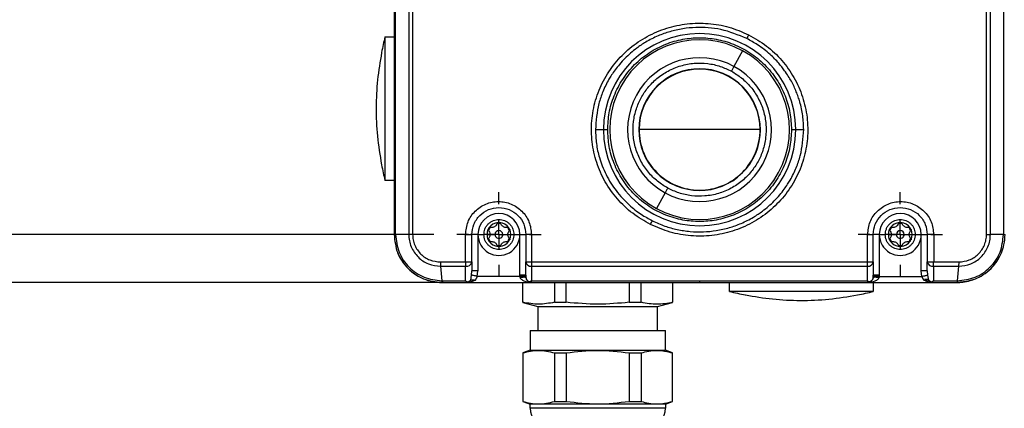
# Model space of a CAD drawing. Header units: millimetres. Extents: x 19 to 819, y 19 to 629.
# Tile 3 of 28: x 173 to 337, y 351 to 415. Entities that reach past the tile are written whole.
import ezdxf

# ---------------------------------------------------------------- set-up
doc = ezdxf.new("R2010")
doc.units = ezdxf.units.MM
doc.header["$LTSCALE"] = 3
doc.linetypes.add('CENTERX2', pattern=[20.32, 12.7, -2.54, 2.54, -2.54])
doc.layers.add('CENTER', color=40, linetype='CENTERX2')
doc.layers.add('DIMENSIONS', color=140, linetype='Continuous', lineweight=25)
doc.styles.add('SLDTEXTSTYLE0', font='TXT', dxfattribs={"width": 0.7})
doc.dimstyles.new('SLDDIMSTYLE1', dxfattribs={"dimtxt": 6.474023, "dimasz": 9.906, "dimexe": 0, "dimexo": 0.0625, "dimgap": 1.618506, "dimtad": 0, "dimtih": 1, "dimtoh": 1, "dimrnd": 1e-09, "dimzin": 4, "dimdsep": 46, "dimtxsty": 'SLDTEXTSTYLE0', "dimsah": 1, "dimcen": 0.09, "dimadec": 0, "dimazin": 1, "dimtfac": 1, "dimtmove": 0, "dimatfit": 0, "dimfxl": 0, "dimfrac": 2, "dimtolj": 1, "dimtzin": 12, "dimarcsym": 0})
doc.dimstyles.new('SLDDIMSTYLE2', dxfattribs={"dimtxt": 6.474023, "dimasz": 9.906, "dimexe": 0, "dimexo": 0.0625, "dimgap": 1.618506, "dimtad": 0, "dimtih": 1, "dimtoh": 1, "dimrnd": 1e-09, "dimzin": 4, "dimdsep": 46, "dimtxsty": 'SLDTEXTSTYLE0', "dimsah": 1, "dimcen": 0.09, "dimadec": 0, "dimazin": 1, "dimtfac": 1, "dimtofl": 0, "dimtmove": 0, "dimatfit": 3, "dimfxl": 0, "dimfrac": 2, "dimtolj": 1, "dimtzin": 12, "dimarcsym": 0})

# ---------------------------------------------------------------- blocks, each defined once
blk = doc.blocks.new('_D_3')
at = {"layer": 'DIMENSIONS'}
for p, q in [((266.13, 310.97), (247.08, 310.97)), ((272.13, 310.97), (302.32, 310.97)), ((308.12, 311.88), (305.94, 311.88)), ((305.94, 311.88), (305.94, 301.59)), ((327.35, 311.88), (329.53, 311.88)), ((329.53, 311.88), (329.53, 301.59)), ((305.94, 301.59), (308.12, 301.59)), ((329.53, 301.59), (327.35, 301.59))]:
    blk.add_line(p, q, dxfattribs=at)
for points in [[(266.13, 310.97), (256.22, 312.5), (256.22, 309.45)], [(272.13, 310.97), (282.03, 309.45), (282.03, 312.5)]]:
    blk.add_solid(points, dxfattribs=at)
at = {"layer": 'DIMENSIONS', "char_height": 6.35, "attachment_point": 1, "style": 'SLDTEXTSTYLE0'}
for s, insert in [('%%c', (305.92, 321.52)), ('6.0', (315.7, 321.52)), ('0.24', (308.12, 309.78))]:
    blk.add_mtext(s, dxfattribs=dict(at, insert=insert))
blk = doc.blocks.new('_D_5')
at = {"layer": 'DIMENSIONS'}
for p, q in [((241.78, 475.6), (81.08, 475.6)), ((90.61, 475.6), (90.61, 432.87)), ((80.99, 421.13), (78.81, 421.13)), ((78.81, 421.13), (78.81, 410.84)), ((100.23, 421.13), (102.4, 421.13)), ((102.4, 421.13), (102.4, 410.84)), ((78.81, 410.84), (80.99, 410.84)), ((90.61, 379.6), (90.61, 409.39)), ((102.4, 410.84), (100.23, 410.84)), ((241.78, 379.6), (81.08, 379.6))]:
    blk.add_line(p, q, dxfattribs=at)
for points in [[(90.61, 475.6), (89.08, 465.7), (92.13, 465.7)], [(90.61, 379.6), (92.13, 389.51), (89.08, 389.51)]]:
    blk.add_solid(points, dxfattribs=at)
at = {"layer": 'DIMENSIONS', "char_height": 6.35, "attachment_point": 1, "style": 'SLDTEXTSTYLE0'}
for s, insert in [('96.0', (80.99, 430.76)), ('3.78', (80.99, 419.03))]:
    blk.add_mtext(s, dxfattribs=dict(at, insert=insert))
blk = doc.blocks.new('_D_6')
at = {"layer": 'DIMENSIONS'}
for p, q in [((243.32, 483.6), (55.95, 483.6)), ((65.48, 483.6), (65.48, 460.09)), ((55.86, 448.36), (53.69, 448.36)), ((53.69, 448.36), (53.69, 438.07)), ((75.1, 448.36), (77.27, 448.36)), ((77.27, 448.36), (77.27, 438.07)), ((53.69, 438.07), (55.86, 438.07)), ((77.27, 438.07), (75.1, 438.07)), ((65.48, 371.6), (65.48, 436.62)), ((243.32, 371.6), (55.95, 371.6))]:
    blk.add_line(p, q, dxfattribs=at)
for points in [[(65.48, 483.6), (63.95, 473.7), (67, 473.7)], [(65.48, 371.6), (67, 381.51), (63.95, 381.51)]]:
    blk.add_solid(points, dxfattribs=at)
at = {"layer": 'DIMENSIONS', "char_height": 6.35, "attachment_point": 1, "style": 'SLDTEXTSTYLE0'}
for s, insert in [('112.0', (53.17, 457.99)), ('4.41', (55.86, 446.25))]:
    blk.add_mtext(s, dxfattribs=dict(at, insert=insert))
blk = doc.blocks.new('_D_7')
at = {"layer": 'DIMENSIONS'}
for p, q in [((282.32, 515.6), (28.01, 515.6)), ((37.54, 515.6), (37.54, 482.01)), ((27.92, 470.27), (25.74, 470.27)), ((25.74, 470.27), (25.74, 459.98)), ((47.16, 470.27), (49.33, 470.27)), ((49.33, 470.27), (49.33, 459.98)), ((25.74, 459.98), (27.92, 459.98)), ((49.33, 459.98), (47.16, 459.98)), ((37.54, 371.6), (37.54, 458.53)), ((243.32, 371.6), (28.01, 371.6))]:
    blk.add_line(p, q, dxfattribs=at)
for points in [[(37.54, 515.6), (36.01, 505.7), (39.06, 505.7)], [(37.54, 371.6), (39.06, 381.51), (36.01, 381.51)]]:
    blk.add_solid(points, dxfattribs=at)
at = {"layer": 'DIMENSIONS', "char_height": 6.35, "attachment_point": 1, "style": 'SLDTEXTSTYLE0'}
for s, insert in [('144.0', (25.22, 479.9)), ('5.67', (27.92, 468.16))]:
    blk.add_mtext(s, dxfattribs=dict(at, insert=insert))
blk = doc.blocks.new('SW_CENTERMARKSYMBOL_2')
at = {"layer": 'CENTER', "color": 0}
for p, q in [((0, 5.08), (0, 7.04)), ((0, 0), (0, 2.54)), ((-5.08, 0), (-7.04, 0)), ((0, 0), (-2.54, 0)), ((0, 0), (0, -2.54)), ((0, 0), (2.54, 0)), ((5.08, 0), (7.04, 0)), ((0, -5.08), (0, -7.04))]:
    blk.add_line(p, q, dxfattribs=at)
blk = doc.blocks.new('SW_CENTERMARKSYMBOL_3')
at = {"layer": 'CENTER', "color": 0}
for p, q in [((0, 5.08), (0, 7.04)), ((0, 0), (0, 2.54)), ((-5.08, 0), (-7.04, 0)), ((0, 0), (-2.54, 0)), ((0, 0), (0, -2.54)), ((0, 0), (2.54, 0)), ((5.08, 0), (7.04, 0)), ((0, -5.08), (0, -7.04))]:
    blk.add_line(p, q, dxfattribs=at)

msp = doc.modelspace()

# ---------------------------------------------------------------- linework, layer by layer
for p, q in [((235.127, 475.605), (235.127, 379.605)), ((235.387, 379.605), (235.387, 475.605)), ((237.579, 475.605), (237.579, 379.605)), ((238.223, 475.607), (238.223, 379.602)), ((334.031, 379.602), (334.031, 475.607)), ((334.676, 379.605), (334.676, 475.605)), ((336.868, 475.605), (336.868, 379.605)), ((233.627, 388.605), (233.627, 412.605)), ((233.627, 412.605), (235.127, 412.605)), ((233.035, 409.968), (233.039, 409.96)), ((293.303, 410.277), (291.871, 407.648)), ((268.744, 397.105), (270.084, 397.105)), ((270.084, 397.105), (270.791, 397.105)), ((286.127, 397.105), (276.027, 397.105)), ((296.227, 397.105), (286.127, 397.105)), ((301.463, 397.105), (302.17, 397.105)), ((302.17, 397.105), (303.51, 397.105)), ((233.039, 391.25), (233.035, 391.241)), ((235.127, 388.605), (233.627, 388.605)), ((280.384, 386.561), (278.952, 383.932)), ((283.711, 387.246), (283.724, 387.295)), ((284.004, 387.179), (284.017, 387.227)), ((285.927, 387.007), (285.927, 386.957)), ((286.327, 386.957), (286.327, 387.007)), ((288.237, 387.227), (288.251, 387.179)), ((288.53, 387.295), (288.543, 387.246)), ((247.974, 379.784), (247.977, 379.605)), ((235.387, 379.605), (235.127, 379.605)), ((237.579, 379.605), (235.387, 379.605)), ((247.049, 375.019), (247.049, 379.605)), ((247.049, 379.605), (248.127, 379.605)), ((248.127, 375.019), (248.127, 379.605)), ((249.127, 379.605), (248.127, 379.605)), ((249.127, 379.605), (249.127, 373.545)), ((249.127, 379.605), (250.127, 379.605)), ((250.627, 379.605), (251.127, 379.605)), ((251.127, 379.605), (251.977, 379.605)), ((253.277, 379.605), (254.127, 379.605)), ((255.127, 379.605), (256.127, 379.605)), ((256.127, 372.806), (256.127, 379.605)), ((256.127, 379.605), (257.127, 379.605)), ((257.127, 379.605), (257.127, 375.019)), ((258.071, 379.605), (257.127, 379.605)), ((258.071, 379.605), (258.071, 375.019)), ((314.183, 375.019), (314.183, 379.605)), ((314.183, 379.605), (315.127, 379.605)), ((315.127, 375.019), (315.127, 379.605)), ((316.127, 379.605), (315.127, 379.605)), ((316.127, 379.605), (316.127, 372.806)), ((316.127, 379.605), (317.127, 379.605)), ((317.627, 379.605), (318.127, 379.605)), ((318.127, 379.605), (318.977, 379.605)), ((320.277, 379.605), (321.127, 379.605)), ((322.127, 379.605), (323.127, 379.605)), ((323.127, 373.545), (323.127, 379.605)), ((323.127, 379.605), (324.127, 379.605)), ((325.205, 379.605), (324.127, 379.605)), ((324.127, 379.605), (324.127, 375.019)), ((325.205, 379.605), (325.205, 375.019)), ((336.868, 379.605), (334.676, 379.605)), ((336.868, 379.605), (337.127, 379.605)), ((242.868, 375.019), (247.049, 375.019)), ((247.049, 375.019), (248.127, 375.019)), ((248.127, 375.019), (248.127, 373.545)), ((257.127, 375.019), (258.071, 375.019)), ((257.127, 372.806), (257.127, 375.019)), ((258.071, 375.019), (314.183, 375.019)), ((314.183, 375.019), (315.127, 375.019)), ((315.127, 375.019), (315.127, 372.806)), ((324.127, 375.019), (325.205, 375.019)), ((324.127, 373.545), (324.127, 375.019)), ((325.205, 375.019), (329.386, 375.019)), ((242.894, 374.312), (247.072, 374.312)), ((242.894, 374.312), (243.102, 371.898)), ((247.072, 371.897), (247.072, 374.312)), ((248.07, 372.84), (248.127, 373.545)), ((249.127, 373.545), (248.127, 373.545)), ((249.013, 372.605), (249.127, 373.545)), ((258.088, 374.312), (258.087, 371.897)), ((258.088, 374.312), (314.167, 374.312)), ((314.167, 371.897), (314.167, 374.312)), ((324.127, 373.545), (323.127, 373.545)), ((323.241, 372.605), (323.127, 373.545)), ((324.127, 373.545), (324.184, 372.84)), ((325.182, 374.312), (329.361, 374.312)), ((325.182, 374.312), (325.183, 371.897)), ((329.361, 374.312), (329.153, 371.898)), ((243.102, 371.898), (247.072, 371.897)), ((243.127, 371.605), (247.127, 371.605)), ((247.072, 371.897), (247.484, 371.67)), ((247.484, 371.67), (247.127, 371.605)), ((247.127, 371.605), (258.127, 371.605)), ((247.807, 371.871), (247.484, 371.67)), ((247.926, 371.965), (248.07, 372.84)), ((256.132, 372.605), (249.013, 372.605)), ((257.127, 372.806), (256.127, 372.806)), ((256.132, 372.605), (256.127, 372.806)), ((256.166, 372.408), (256.132, 372.605)), ((256.627, 368.289), (256.627, 371.605)), ((257.127, 372.806), (257.13, 372.655)), ((257.13, 372.655), (257.144, 372.394)), ((258.087, 371.897), (257.726, 371.689)), ((258.127, 371.605), (257.726, 371.689)), ((258.087, 371.897), (286.127, 371.897)), ((258.127, 371.605), (286.127, 371.605)), ((261.882, 371.605), (261.882, 368.289)), ((263.873, 368.289), (263.873, 371.605)), ((274.382, 371.605), (274.382, 368.289)), ((276.373, 368.289), (276.373, 371.605)), ((281.627, 371.605), (281.627, 368.289)), ((286.127, 371.897), (314.167, 371.897)), ((286.127, 371.897), (286.127, 371.605)), ((286.127, 371.605), (314.127, 371.605)), ((291.127, 370.105), (291.127, 371.605)), ((314.528, 371.689), (314.127, 371.605)), ((314.127, 371.605), (325.127, 371.605)), ((314.167, 371.897), (314.528, 371.689)), ((315.111, 372.394), (315.125, 372.655)), ((315.125, 372.655), (315.127, 372.806)), ((316.127, 372.806), (315.127, 372.806)), ((315.127, 371.605), (315.127, 370.105)), ((316.122, 372.605), (316.088, 372.408)), ((316.127, 372.806), (316.122, 372.605)), ((316.122, 372.605), (323.241, 372.605)), ((324.306, 372.105), (323.655, 372.105)), ((324.184, 372.84), (324.329, 371.965)), ((324.77, 371.67), (324.447, 371.871)), ((325.183, 371.897), (324.77, 371.67)), ((325.127, 371.605), (324.77, 371.67)), ((325.127, 371.605), (329.127, 371.605)), ((325.183, 371.897), (329.153, 371.898)), ((315.127, 370.105), (291.127, 370.105)), ((256.627, 368.274), (259.127, 367.605)), ((261.882, 368.289), (263.873, 368.289)), ((274.382, 368.289), (276.373, 368.289)), ((279.127, 367.605), (281.627, 368.274)), ((293.763, 369.512), (293.772, 369.516)), ((312.482, 369.516), (312.491, 369.512)), ((259.127, 367.605), (279.127, 367.605)), ((259.127, 367.605), (259.127, 363.605)), ((279.127, 363.605), (279.127, 367.605)), ((257.827, 363.605), (257.827, 360.305)), ((257.827, 363.605), (280.427, 363.605)), ((280.427, 360.305), (280.427, 363.605)), ((257.827, 360.305), (256.627, 359.868)), ((257.827, 360.305), (280.427, 360.305)), ((281.627, 359.868), (280.427, 360.305)), ((256.627, 359.849), (256.627, 351.761)), ((261.882, 359.849), (263.873, 359.849)), ((261.882, 359.849), (261.882, 351.761)), ((263.873, 359.849), (263.873, 351.761)), ((274.382, 359.849), (276.373, 359.849)), ((274.382, 359.849), (274.382, 351.761)), ((276.373, 359.849), (276.373, 351.761)), ((281.627, 351.761), (281.627, 359.849)), ((261.882, 351.761), (263.873, 351.761)), ((274.382, 351.761), (276.373, 351.761)), ((256.627, 351.741), (257.827, 351.305)), ((280.427, 351.305), (257.827, 351.305)), ((257.827, 350.605), (257.827, 351.305)), ((280.427, 350.605), (257.827, 350.605)), ((280.427, 351.305), (281.627, 351.741)), ((280.427, 351.305), (280.427, 350.605))]:
    msp.add_line(p, q)
at = {"flags": 128}
for points in [[(291.871, 407.648), (291.837, 407.587), (291.796, 407.511), (291.748, 407.423), (291.694, 407.324), (291.635, 407.216), (291.573, 407.101), (291.507, 406.981), (291.441, 406.859)], [(280.814, 387.351), (280.747, 387.228), (280.682, 387.108), (280.619, 386.993), (280.56, 386.885), (280.506, 386.786), (280.458, 386.698), (280.417, 386.623), (280.384, 386.561)], [(249.013, 372.605), (248.852, 372.645), (248.696, 372.684), (248.548, 372.721), (248.413, 372.755), (248.295, 372.784), (248.197, 372.809), (248.121, 372.828), (248.07, 372.84)], [(257.13, 372.655), (257.102, 372.654), (257.04, 372.65), (256.945, 372.646), (256.821, 372.639), (256.671, 372.632), (256.503, 372.623), (256.321, 372.614), (256.132, 372.605)], [(316.122, 372.605), (315.933, 372.614), (315.752, 372.623), (315.583, 372.632), (315.434, 372.639), (315.31, 372.646), (315.215, 372.65), (315.152, 372.654), (315.125, 372.655)], [(323.241, 372.605), (323.402, 372.645), (323.559, 372.684), (323.707, 372.721), (323.841, 372.755), (323.96, 372.784), (324.058, 372.809), (324.133, 372.828), (324.184, 372.84)], [(331.955, 372.121), (330.688, 371.758), (329.127, 371.605)]]:
    msp.add_lwpolyline(points, dxfattribs=at)
for centre, radius, start, end in [((280.88, 400.604), 48.753, 165.75002, 168.92575), ((286.127, 397.105), 16.043, 360, 180), ((340.028, 390.062), 51.122, 153.41775, 154.20201), ((286.127, 397.105), 15, 61.42104, 241.42104), ((286.127, 397.105), 15, 241.42104, 61.42104), ((286.127, 397.105), 12.006, 61.42104, 241.42104), ((286.127, 397.105), 12.006, 241.42104, 61.42104), ((286.127, 397.105), 10.15, 61.42105, 241.42103), ((286.127, 397.105), 10.1, 90.00001, 179.99999), ((286.127, 397.105), 10.15, 241.42105, 61.42103), ((286.127, 397.105), 10.1, 0.00001, 89.99999), ((286.127, 397.105), 16.043, 180, 0), ((286.127, 397.105), 10.1, 179.99994, 270.00006), ((286.127, 397.105), 10.1, 269.99994, 0.00006), ((280.882, 400.606), 48.755, 191.07435, 194.24995), ((252.627, 379.605), 3.5, 0.00005, 179.99995), ((319.627, 379.605), 3.5, 0.00005, 179.99995), ((252.627, 379.605), 2, 93.43746, 146.56257), ((252.627, 379.604), 1.85, 80.35376, 99.64624), ((252.627, 379.605), 1.999, 86.56195, 93.43805), ((252.627, 379.605), 2, 33.43721, 86.56264), ((232.185, 404.185), 51.17, 333.39951, 334.18302), ((319.627, 379.605), 2, 93.43736, 146.56279), ((319.627, 379.604), 1.85, 80.35376, 99.64624), ((319.627, 379.605), 1.999, 86.56195, 93.43805), ((319.627, 379.605), 2, 33.43743, 86.56254), ((252.627, 379.605), 2, 153.43748, 179.9994), ((252.627, 379.605), 2, 146.56238, 153.43805), ((252.627, 379.605), 1.85, 140.35301, 159.64724), ((252.627, 379.605), 0.65, 0.00033, 179.99967), ((252.627, 379.604), 1.85, 20.35394, 39.64581), ((252.628, 379.605), 2, 26.56195, 33.43762), ((252.627, 379.605), 2, 333.43698, 26.56302), ((319.627, 379.605), 2, 153.43658, 180.00029), ((319.627, 379.605), 2, 146.56238, 153.43805), ((319.627, 379.604), 1.85, 140.35419, 159.64606), ((319.627, 379.605), 0.65, 0.00033, 179.99967), ((319.627, 379.605), 1.85, 20.35276, 39.64699), ((319.628, 379.605), 2, 26.56195, 33.43762), ((319.627, 379.605), 2, 333.43698, 26.56302), ((252.627, 379.605), 3.5, 179.99992, 0.00008), ((252.627, 379.605), 2, 180.00039, 206.56252), ((252.627, 379.604), 2, 206.56195, 213.43762), ((252.627, 379.605), 1.85, 200.35276, 219.64699), ((252.627, 379.605), 2, 213.43743, 266.56254), ((252.627, 379.605), 0.65, 179.99967, 0.00033), ((252.627, 379.605), 2, 273.43736, 326.56279), ((252.627, 379.605), 1.85, 320.35419, 339.64606), ((252.628, 379.604), 2, 326.56238, 333.43805), ((319.627, 379.605), 3.5, 179.99993, 0.00007), ((319.627, 379.605), 2, 179.9995, 206.56342), ((319.627, 379.604), 2, 206.56195, 213.43762), ((319.627, 379.605), 1.85, 200.35394, 219.64581), ((319.627, 379.605), 2, 213.43721, 266.56264), ((319.627, 379.605), 0.65, 179.99967, 0.00033), ((319.627, 379.605), 2, 273.43746, 326.56257), ((319.627, 379.605), 1.85, 320.35301, 339.64724), ((319.628, 379.604), 2, 326.56238, 333.43805), ((243.127, 379.604), 8, 201.82841, 240.04212), ((252.627, 379.605), 1.85, 260.35376, 279.64624), ((252.627, 379.604), 1.999, 266.56195, 273.43805), ((319.627, 379.605), 1.85, 260.35376, 279.64624), ((319.627, 379.604), 1.999, 266.56195, 273.43805), ((329.127, 379.605), 8, 314.39301, 336.73415), ((256.682, 374.976), 9.632, 179.7442, 183.95341), ((247.236, 375.208), 0.911, 259.63434, 348.02433), ((257.991, 375.186), 0.879, 190.94702, 276.32914), ((271.48, 374.976), 13.408, 179.81608, 182.83884), ((300.775, 374.976), 13.408, 357.16116, 0.18392), ((314.264, 375.186), 0.879, 263.67086, 349.05298), ((325.018, 375.208), 0.911, 191.97567, 280.36566), ((315.569, 374.976), 9.636, 356.04769, 0.2553), ((243.127, 379.604), 8, 247.2495, 270.00035), ((303.126, 417.349), 48.744, 255.74986, 258.92616), ((303.129, 417.349), 48.744, 281.07386, 284.25014), ((260.827, 350.605), 3, 180.00001, 269.99995), ((277.427, 350.605), 3, 270.00002, 0.00002)]:
    msp.add_arc(centre, radius, start, end)
for points, knots in [([(277.939, 381.273), (276.92, 381.857), (274.878, 383.027), (272.326, 385.487), (270.275, 388.362), (268.842, 391.589), (268.077, 395.038), (268.016, 398.57), (268.663, 402.044), (269.988, 405.32), (271.934, 408.267), (274.421, 410.777), (277.346, 412.755), (280.597, 414.133), (284.054, 414.867), (287.577, 414.917), (291.074, 414.337), (293.229, 413.406), (294.31, 412.939)], [0, 0, 0, 0, 0.0625184, 0.1252844, 0.1875461, 0.250185, 0.3124841, 0.375056, 0.437589, 0.4999479, 0.5625976, 0.6249149, 0.6875069, 0.7499946, 0.8123929, 0.8750163, 0.9372857, 1, 1, 1, 1]), ([(294.001, 412.311), (292.587, 412.893), (290.503, 413.752), (287.582, 414.141), (285.45, 414.192), (283.3, 413.98), (281.537, 413.583), (280.165, 413.138), (279.166, 412.746), (278.144, 412.27), (276.941, 411.61), (275.389, 410.577), (273.934, 409.315), (272.777, 408.052), (272.043, 407.121), (271.465, 406.282), (270.74, 405.095), (269.974, 403.519), (269.009, 400.74), (268.851, 398.572), (268.744, 397.105)], [0, 0, 0, 0, 0.1297055, 0.1910693, 0.250069, 0.3113759, 0.3748216, 0.4038058, 0.4343083, 0.466336, 0.4998965, 0.5512375, 0.625101, 0.6635092, 0.6971988, 0.7261498, 0.7503454, 0.8157618, 0.8752863, 1, 1, 1, 1]), ([(294.31, 412.939), (295.333, 412.353), (297.374, 411.184), (299.931, 408.719), (301.98, 405.846), (303.414, 402.615), (304.179, 399.165), (304.238, 395.633), (303.589, 392.157), (302.263, 388.884), (300.314, 385.935), (297.826, 383.426), (294.899, 381.449), (291.645, 380.072), (288.191, 379.342), (284.663, 379.294), (281.17, 379.875), (279.015, 380.807), (277.939, 381.273)], [0, 0, 0, 0, 0.0627246, 0.1252061, 0.1878212, 0.2502169, 0.3126675, 0.3752764, 0.43758, 0.5002265, 0.5626207, 0.6251208, 0.6877176, 0.7500285, 0.8126846, 0.8749851, 0.9375744, 1, 1, 1, 1]), ([(270.791, 397.105), (270.841, 398.04), (270.944, 399.967), (271.797, 402.825), (273.212, 405.573), (275.206, 408.026), (277.658, 410.018), (280.407, 411.442), (283.265, 412.264), (286.127, 412.526), (288.989, 412.264), (291.848, 411.442), (294.596, 410.018), (297.048, 408.026), (299.043, 405.573), (300.458, 402.825), (301.311, 399.967), (301.413, 398.04), (301.463, 397.105)], [0, 0, 0, 0, 0.0582581, 0.1200057, 0.1843203, 0.25, 0.3156796, 0.3799943, 0.441742, 0.5, 0.558258, 0.6200057, 0.6843204, 0.75, 0.8156797, 0.8799943, 0.9417419, 1, 1, 1, 1]), ([(303.51, 397.105), (303.479, 397.88), (303.416, 399.45), (303.01, 401.275), (302.592, 402.597), (302.273, 403.446), (301.893, 404.309), (301.447, 405.183), (300.927, 406.071), (300.241, 407.089), (299.262, 408.326), (297.792, 409.817), (296.003, 411.224), (294.616, 411.977), (294.001, 412.311)], [0, 0, 0, 0, 0.1230861, 0.2494457, 0.2954447, 0.3434311, 0.3933977, 0.4453354, 0.499236, 0.5567931, 0.6402777, 0.7495385, 0.8889643, 1, 1, 1, 1]), ([(233.039, 409.96), (232.786, 408.447), (232.276, 405.41), (232.068, 400.738), (232.251, 395.99), (232.775, 392.835), (233.039, 391.25)], [0, 0, 0, 0, 0.2441966, 0.4905985, 0.7440648, 1, 1, 1, 1]), ([(280.814, 387.351), (280.236, 387.706), (279.046, 388.439), (277.524, 389.972), (276.266, 391.824), (275.397, 393.943), (274.98, 396.192), (275.026, 398.434), (275.494, 400.536), (276.319, 402.448), (277.477, 404.177), (278.99, 405.71), (280.848, 406.965), (282.965, 407.834), (285.216, 408.253), (287.454, 408.201), (289.568, 407.753), (290.828, 407.151), (291.441, 406.859)], [0, 0, 0, 0, 0.0582581, 0.1200056, 0.1843204, 0.25, 0.3156796, 0.3799944, 0.4417419, 0.5, 0.558258, 0.6200056, 0.6843204, 0.75, 0.8156796, 0.8799943, 0.941742, 1, 1, 1, 1]), ([(291.441, 406.859), (292.018, 406.503), (293.208, 405.77), (294.731, 404.237), (295.988, 402.385), (296.857, 400.267), (297.275, 398.017), (297.228, 395.775), (296.76, 393.673), (295.936, 391.761), (294.777, 390.032), (293.264, 388.499), (291.406, 387.244), (289.29, 386.375), (287.039, 385.956), (284.8, 386.008), (282.687, 386.456), (281.426, 387.058), (280.814, 387.351)], [0, 0, 0, 0, 0.058258, 0.1200057, 0.1843205, 0.2500001, 0.3156796, 0.3799943, 0.441742, 0.5, 0.5582581, 0.6200057, 0.6843204, 0.75, 0.8156796, 0.8799944, 0.941742, 1, 1, 1, 1]), ([(268.744, 397.105), (268.776, 396.323), (268.84, 394.749), (269.291, 392.727), (269.866, 391.015), (270.503, 389.572), (271.278, 388.191), (272.195, 386.866), (273.206, 385.657), (274.583, 384.3), (276.238, 382.995), (277.618, 382.244), (278.248, 381.901)], [0, 0, 0, 0, 0.1241145, 0.250142, 0.3275663, 0.4110121, 0.5004395, 0.5790152, 0.6668672, 0.7505302, 0.8860998, 1, 1, 1, 1]), ([(301.463, 397.105), (301.413, 396.169), (301.311, 394.242), (300.458, 391.384), (299.043, 388.636), (297.048, 386.183), (294.596, 384.191), (291.848, 382.767), (288.989, 381.945), (286.127, 381.683), (283.265, 381.945), (280.407, 382.767), (277.658, 384.191), (275.206, 386.183), (273.212, 388.636), (271.797, 391.384), (270.944, 394.242), (270.841, 396.169), (270.791, 397.105)], [0, 0, 0, 0, 0.058258, 0.1200057, 0.1843204, 0.25, 0.3156796, 0.3799943, 0.441742, 0.5, 0.558258, 0.6200057, 0.6843204, 0.75, 0.8156796, 0.8799943, 0.941742, 1, 1, 1, 1]), ([(278.248, 381.901), (278.937, 381.588), (280.272, 380.983), (282.402, 380.402), (284.556, 380.07), (286.752, 380.014), (288.946, 380.227), (290.715, 380.625), (292.088, 381.071), (293.088, 381.463), (294.107, 381.937), (295.308, 382.596), (296.857, 383.626), (298.321, 384.894), (299.487, 386.168), (300.228, 387.111), (300.797, 387.94), (301.513, 389.113), (302.276, 390.68), (303.245, 393.464), (303.403, 395.636), (303.51, 397.105)], [0, 0, 0, 0, 0.0644402, 0.1247888, 0.1875127, 0.2499022, 0.3115619, 0.3749956, 0.4040645, 0.434563, 0.4664981, 0.4998765, 0.5512649, 0.6247743, 0.6643059, 0.6983699, 0.7269432, 0.7500068, 0.8154654, 0.8752224, 1, 1, 1, 1]), ([(247.049, 379.605), (247.133, 380.326), (247.299, 381.768), (248.576, 383.598), (250.395, 384.818), (252.556, 385.247), (254.718, 384.821), (256.541, 383.602), (257.821, 381.771), (257.988, 380.327), (258.071, 379.605)], [0, 0, 0, 0, 0.1251767, 0.2501518, 0.3749632, 0.4997196, 0.6245535, 0.7495727, 0.8747146, 1, 1, 1, 1]), ([(314.183, 379.605), (314.266, 380.326), (314.433, 381.769), (315.711, 383.599), (317.531, 384.819), (319.692, 385.247), (321.854, 384.82), (323.676, 383.601), (324.955, 381.77), (325.122, 380.327), (325.205, 379.605)], [0, 0, 0, 0, 0.1251855, 0.2502061, 0.3750848, 0.4998762, 0.6246808, 0.7496318, 0.8747252, 1, 1, 1, 1]), ([(248.127, 379.605), (248.188, 380.172), (248.28, 381.041), (248.842, 382.09), (249.595, 383.025), (250.861, 383.87), (252.622, 384.221), (254.39, 383.873), (255.886, 382.87), (256.927, 381.367), (257.061, 380.187), (257.127, 379.605)], [0, 0, 0, 0, 0.1202266, 0.1842636, 0.250736, 0.3754197, 0.5000185, 0.6247518, 0.7496349, 0.8764312, 1, 1, 1, 1]), ([(315.127, 379.605), (315.193, 380.187), (315.327, 381.366), (316.367, 382.868), (317.86, 383.871), (319.627, 384.221), (321.389, 383.872), (322.657, 383.027), (323.412, 382.092), (323.974, 381.042), (324.067, 380.172), (324.127, 379.605)], [0, 0, 0, 0, 0.1234618, 0.2501446, 0.3749279, 0.4995771, 0.6242241, 0.7490478, 0.8155831, 0.8796778, 1, 1, 1, 1]), ([(250.127, 379.605), (250.161, 379.919), (250.213, 380.404), (250.524, 380.987), (250.847, 381.384), (251.245, 381.709), (251.827, 382.011), (252.627, 382.165), (253.427, 382.011), (254.01, 381.71), (254.407, 381.384), (254.73, 380.987), (255.042, 380.404), (255.094, 379.919), (255.127, 379.605)], [0, 0, 0, 0, 0.1197215, 0.1848262, 0.2499996, 0.3151046, 0.3802785, 0.5, 0.6197214, 0.684827, 0.7500005, 0.8151056, 0.8802785, 1, 1, 1, 1]), ([(252.329, 381.463), (252.288, 381.366), (252.209, 381.182), (251.998, 380.969), (251.758, 380.831), (251.492, 380.765), (251.295, 380.767), (251.187, 380.788), (251.167, 380.792)], [0, 0, 0, 0, 0.2143385, 0.4050395, 0.6011217, 0.774748, 0.9593374, 1, 1, 1, 1]), ([(252.329, 381.463), (252.338, 381.484), (252.357, 381.527), (252.411, 381.574), (252.464, 381.596), (252.497, 381.6), (252.507, 381.601)], [0, 0, 0, 0, 0.2877443, 0.586879, 0.8713604, 1, 1, 1, 1]), ([(252.747, 381.601), (252.768, 381.598), (252.809, 381.592), (252.863, 381.559), (252.904, 381.515), (252.919, 381.479), (252.926, 381.463)], [0, 0, 0, 0, 0.2618898, 0.5187599, 0.7767842, 1, 1, 1, 1]), ([(254.087, 380.792), (253.982, 380.779), (253.784, 380.755), (253.495, 380.832), (253.255, 380.971), (253.065, 381.167), (252.968, 381.34), (252.932, 381.444), (252.926, 381.463)], [0, 0, 0, 0, 0.2143379, 0.4050384, 0.6011208, 0.7747444, 0.9593366, 1, 1, 1, 1]), ([(317.127, 379.605), (317.161, 379.919), (317.213, 380.404), (317.524, 380.987), (317.847, 381.384), (318.245, 381.709), (318.827, 382.011), (319.627, 382.165), (320.427, 382.011), (321.01, 381.71), (321.407, 381.384), (321.73, 380.987), (322.042, 380.404), (322.094, 379.919), (322.127, 379.605)], [0, 0, 0, 0, 0.1197215, 0.1848264, 0.2499995, 0.3151049, 0.3802787, 0.5000002, 0.6197217, 0.6848269, 0.7500004, 0.8151057, 0.8802785, 1, 1, 1, 1]), ([(319.329, 381.463), (319.288, 381.366), (319.209, 381.182), (318.998, 380.969), (318.758, 380.831), (318.492, 380.765), (318.295, 380.767), (318.187, 380.788), (318.167, 380.792)], [0, 0, 0, 0, 0.2143372, 0.4050398, 0.6011219, 0.7747456, 0.9593374, 1, 1, 1, 1]), ([(319.329, 381.463), (319.338, 381.484), (319.357, 381.527), (319.411, 381.574), (319.464, 381.596), (319.497, 381.6), (319.507, 381.601)], [0, 0, 0, 0, 0.2877536, 0.5868905, 0.8713595, 1, 1, 1, 1]), ([(319.747, 381.601), (319.768, 381.598), (319.809, 381.592), (319.863, 381.559), (319.904, 381.515), (319.919, 381.479), (319.926, 381.463)], [0, 0, 0, 0, 0.2619036, 0.5187589, 0.7767921, 1, 1, 1, 1]), ([(321.087, 380.792), (320.982, 380.779), (320.784, 380.755), (320.495, 380.832), (320.255, 380.971), (320.065, 381.167), (319.968, 381.34), (319.932, 381.444), (319.926, 381.463)], [0, 0, 0, 0, 0.2143355, 0.4050386, 0.6011211, 0.7747431, 0.9593366, 1, 1, 1, 1]), ([(250.817, 380.409), (250.819, 380.43), (250.821, 380.461), (250.834, 380.49), (250.838, 380.499)], [0, 0, 0, 0, 0.6691782, 1, 1, 1, 1]), ([(250.869, 380.275), (250.855, 380.294), (250.825, 380.334), (250.82, 380.383), (250.817, 380.409)], [0, 0, 0, 0, 0.4697513, 1, 1, 1, 1]), ([(250.869, 380.275), (250.932, 380.191), (251.052, 380.031), (251.119, 379.79), (251.125, 379.651), (251.127, 379.605)], [0, 0, 0, 0, 0.4286531, 0.8100383, 1, 1, 1, 1]), ([(250.958, 380.707), (250.971, 380.723), (250.997, 380.756), (251.053, 380.786), (251.111, 380.799), (251.149, 380.794), (251.167, 380.792)], [0, 0, 0, 0, 0.2618958, 0.5187603, 0.7767738, 1, 1, 1, 1]), ([(254.087, 380.792), (254.11, 380.794), (254.157, 380.8), (254.225, 380.776), (254.271, 380.741), (254.29, 380.715), (254.296, 380.707)], [0, 0, 0, 0, 0.2877569, 0.5868716, 0.8713508, 1, 1, 1, 1]), ([(254.127, 379.605), (254.135, 379.697), (254.15, 379.878), (254.25, 380.107), (254.346, 380.226), (254.386, 380.275)], [0, 0, 0, 0, 0.3779582, 0.7402158, 1, 1, 1, 1]), ([(254.416, 380.499), (254.424, 380.479), (254.439, 380.44), (254.438, 380.377), (254.42, 380.32), (254.397, 380.289), (254.386, 380.275)], [0, 0, 0, 0, 0.2619059, 0.5187456, 0.776779, 1, 1, 1, 1]), ([(317.817, 380.409), (317.819, 380.43), (317.821, 380.461), (317.834, 380.49), (317.838, 380.499)], [0, 0, 0, 0, 0.6691659, 1, 1, 1, 1]), ([(317.869, 380.275), (317.855, 380.294), (317.825, 380.334), (317.82, 380.383), (317.817, 380.409)], [0, 0, 0, 0, 0.4697609, 1, 1, 1, 1]), ([(317.869, 380.275), (317.932, 380.191), (318.052, 380.031), (318.119, 379.79), (318.125, 379.651), (318.127, 379.605)], [0, 0, 0, 0, 0.4286531, 0.8100383, 1, 1, 1, 1]), ([(317.958, 380.707), (317.971, 380.723), (317.997, 380.756), (318.053, 380.786), (318.111, 380.799), (318.149, 380.794), (318.167, 380.792)], [0, 0, 0, 0, 0.2618999, 0.5187684, 0.7767859, 1, 1, 1, 1]), ([(321.087, 380.792), (321.11, 380.794), (321.157, 380.8), (321.225, 380.776), (321.271, 380.741), (321.29, 380.715), (321.296, 380.707)], [0, 0, 0, 0, 0.2877534, 0.5868794, 0.8713428, 1, 1, 1, 1]), ([(321.127, 379.605), (321.135, 379.697), (321.15, 379.878), (321.25, 380.107), (321.346, 380.226), (321.386, 380.275)], [0, 0, 0, 0, 0.3779566, 0.7402134, 1, 1, 1, 1]), ([(321.416, 380.499), (321.424, 380.479), (321.439, 380.44), (321.438, 380.377), (321.42, 380.32), (321.397, 380.289), (321.386, 380.275)], [0, 0, 0, 0, 0.2619071, 0.5187481, 0.7767779, 1, 1, 1, 1]), ([(235.127, 379.605), (235.248, 378.556), (235.488, 376.461), (237.336, 373.818), (239.978, 371.967), (242.077, 371.725), (243.127, 371.605)], [0, 0, 0, 0, 0.250091, 0.4995999, 0.7494535, 1, 1, 1, 1]), ([(235.387, 379.605), (235.503, 378.594), (235.734, 376.575), (237.516, 374.03), (240.064, 372.245), (242.088, 372.014), (243.102, 371.898)], [0, 0, 0, 0, 0.2499822, 0.4993921, 0.7491935, 1, 1, 1, 1]), ([(237.579, 379.605), (237.599, 379.256), (237.639, 378.561), (238.064, 377.232), (239.039, 375.77), (240.811, 374.555), (242.198, 374.393), (242.894, 374.312)], [0, 0, 0, 0, 0.12584645, 0.25129538, 0.5005611, 0.74948948, 1, 1, 1, 1]), ([(238.223, 379.602), (238.163, 379.602), (238.046, 379.603), (237.876, 379.603), (237.721, 379.604), (237.624, 379.604), (237.579, 379.605)], [0, 0, 0, 0, 0.28065976, 0.54676731, 0.78929337, 1, 1, 1, 1]), ([(238.223, 379.602), (238.241, 379.3), (238.276, 378.694), (238.651, 377.537), (239.507, 376.265), (241.057, 375.218), (242.264, 375.085), (242.868, 375.019)], [0, 0, 0, 0, 0.1255086, 0.2513653, 0.5010359, 0.7501744, 1, 1, 1, 1]), ([(255.127, 379.605), (255.094, 379.29), (255.042, 378.805), (254.731, 378.222), (254.408, 377.825), (254.01, 377.5), (253.427, 377.198), (252.627, 377.044), (251.828, 377.198), (251.245, 377.5), (250.847, 377.825), (250.524, 378.222), (250.213, 378.805), (250.161, 379.29), (250.127, 379.605)], [0, 0, 0, 0, 0.11972222, 0.18482698, 0.24999997, 0.31510523, 0.38027897, 0.50000021, 0.61972145, 0.68482653, 0.7499999, 0.81510515, 0.88027783, 1, 1, 1, 1]), ([(250.817, 378.8), (250.819, 378.822), (250.824, 378.866), (250.848, 378.91), (250.866, 378.93), (250.869, 378.934)], [0, 0, 0, 0, 0.4558397, 0.8954974, 1, 1, 1, 1]), ([(250.838, 378.71), (250.83, 378.73), (250.819, 378.759), (250.818, 378.79), (250.817, 378.8)], [0, 0, 0, 0, 0.6735305, 1, 1, 1, 1]), ([(251.127, 379.605), (251.12, 379.512), (251.105, 379.331), (251.004, 379.102), (250.909, 378.983), (250.869, 378.934)], [0, 0, 0, 0, 0.3779628, 0.740216, 1, 1, 1, 1]), ([(251.167, 378.417), (251.144, 378.415), (251.097, 378.409), (251.03, 378.433), (250.984, 378.468), (250.964, 378.494), (250.958, 378.503)], [0, 0, 0, 0, 0.2877534, 0.5868794, 0.8713428, 1, 1, 1, 1]), ([(251.167, 378.417), (251.272, 378.43), (251.47, 378.454), (251.76, 378.377), (251.999, 378.238), (252.19, 378.042), (252.287, 377.869), (252.323, 377.765), (252.329, 377.746)], [0, 0, 0, 0, 0.2143355, 0.4050386, 0.6011211, 0.7747431, 0.9593366, 1, 1, 1, 1]), ([(252.926, 377.746), (252.967, 377.844), (253.045, 378.027), (253.256, 378.24), (253.497, 378.378), (253.762, 378.444), (253.96, 378.442), (254.068, 378.421), (254.087, 378.417)], [0, 0, 0, 0, 0.2143372, 0.4050398, 0.6011219, 0.7747456, 0.9593374, 1, 1, 1, 1]), ([(254.296, 378.503), (254.283, 378.486), (254.257, 378.454), (254.202, 378.423), (254.143, 378.41), (254.105, 378.415), (254.087, 378.417)], [0, 0, 0, 0, 0.2618999, 0.51876836, 0.77678587, 1, 1, 1, 1]), ([(254.386, 378.934), (254.322, 379.018), (254.203, 379.178), (254.135, 379.419), (254.129, 379.558), (254.127, 379.605)], [0, 0, 0, 0, 0.4286488, 0.8100301, 1, 1, 1, 1]), ([(254.386, 378.934), (254.399, 378.915), (254.427, 378.877), (254.441, 378.807), (254.434, 378.75), (254.42, 378.72), (254.416, 378.71)], [0, 0, 0, 0, 0.2877619, 0.5868965, 0.8713469, 1, 1, 1, 1]), ([(322.127, 379.605), (322.094, 379.29), (322.042, 378.805), (321.731, 378.222), (321.408, 377.825), (321.01, 377.5), (320.427, 377.198), (319.627, 377.044), (318.828, 377.198), (318.245, 377.5), (317.847, 377.825), (317.524, 378.222), (317.213, 378.805), (317.161, 379.29), (317.127, 379.605)], [0, 0, 0, 0, 0.1197222, 0.1848268, 0.2500001, 0.315105, 0.3802787, 0.5, 0.6197212, 0.6848267, 0.7500001, 0.815105, 0.8802778, 1, 1, 1, 1]), ([(317.817, 378.8), (317.819, 378.822), (317.824, 378.866), (317.848, 378.91), (317.866, 378.93), (317.869, 378.934)], [0, 0, 0, 0, 0.4558299, 0.8954823, 1, 1, 1, 1]), ([(317.838, 378.71), (317.83, 378.73), (317.819, 378.759), (317.818, 378.79), (317.817, 378.8)], [0, 0, 0, 0, 0.6735305, 1, 1, 1, 1]), ([(318.127, 379.605), (318.12, 379.512), (318.105, 379.331), (318.004, 379.102), (317.909, 378.983), (317.869, 378.934)], [0, 0, 0, 0, 0.3779644, 0.7402184, 1, 1, 1, 1]), ([(318.167, 378.417), (318.144, 378.415), (318.097, 378.409), (318.03, 378.433), (317.984, 378.468), (317.964, 378.494), (317.958, 378.503)], [0, 0, 0, 0, 0.2877569, 0.5868716, 0.8713508, 1, 1, 1, 1]), ([(318.167, 378.417), (318.272, 378.43), (318.47, 378.454), (318.76, 378.377), (318.999, 378.238), (319.19, 378.042), (319.287, 377.869), (319.323, 377.765), (319.329, 377.746)], [0, 0, 0, 0, 0.2143379, 0.4050384, 0.6011208, 0.7747444, 0.9593366, 1, 1, 1, 1]), ([(319.926, 377.746), (319.967, 377.844), (320.045, 378.027), (320.256, 378.24), (320.497, 378.378), (320.762, 378.444), (320.96, 378.442), (321.068, 378.421), (321.087, 378.417)], [0, 0, 0, 0, 0.2143385, 0.4050395, 0.6011217, 0.774748, 0.9593374, 1, 1, 1, 1]), ([(321.296, 378.503), (321.283, 378.486), (321.257, 378.454), (321.202, 378.423), (321.143, 378.41), (321.105, 378.415), (321.087, 378.417)], [0, 0, 0, 0, 0.2618958, 0.5187603, 0.7767738, 1, 1, 1, 1]), ([(321.386, 378.934), (321.322, 379.018), (321.203, 379.178), (321.135, 379.419), (321.129, 379.558), (321.127, 379.605)], [0, 0, 0, 0, 0.4286488, 0.8100301, 1, 1, 1, 1]), ([(321.386, 378.934), (321.399, 378.915), (321.427, 378.877), (321.441, 378.807), (321.434, 378.75), (321.42, 378.72), (321.416, 378.71)], [0, 0, 0, 0, 0.2877551, 0.5868944, 0.8713463, 1, 1, 1, 1]), ([(329.127, 371.605), (329.437, 371.615), (330.171, 371.64), (331.202, 371.853), (332.341, 372.247), (333.551, 372.877), (334.823, 373.898), (335.85, 375.172), (336.55, 376.52), (337.026, 377.975), (337.091, 379.024), (337.127, 379.605)], [0, 0, 0, 0, 0.0741074, 0.1753829, 0.2501323, 0.3618136, 0.4996863, 0.637135, 0.7497871, 0.8614069, 1, 1, 1, 1]), ([(329.153, 371.898), (330.164, 372.013), (332.184, 372.243), (334.733, 374.024), (336.519, 376.571), (336.751, 378.593), (336.868, 379.605)], [0, 0, 0, 0, 0.2501493, 0.4997291, 0.7497406, 1, 1, 1, 1]), ([(329.361, 374.312), (330.055, 374.393), (331.441, 374.555), (333.212, 375.767), (334.19, 377.228), (334.615, 378.558), (334.656, 379.254), (334.676, 379.605)], [0, 0, 0, 0, 0.24994906, 0.49914966, 0.74814301, 0.87344819, 1, 1, 1, 1]), ([(329.386, 375.019), (329.989, 375.086), (331.195, 375.219), (332.746, 376.263), (333.603, 377.533), (333.978, 378.691), (334.013, 379.298), (334.031, 379.602)], [0, 0, 0, 0, 0.24931161, 0.49865891, 0.74809813, 0.87375757, 1, 1, 1, 1]), ([(334.031, 379.602), (334.091, 379.602), (334.209, 379.603), (334.379, 379.603), (334.533, 379.604), (334.631, 379.604), (334.676, 379.605)], [0, 0, 0, 0, 0.2806597, 0.5467673, 0.7892933, 1, 1, 1, 1]), ([(252.507, 377.608), (252.487, 377.611), (252.445, 377.618), (252.391, 377.65), (252.35, 377.694), (252.336, 377.73), (252.329, 377.746)], [0, 0, 0, 0, 0.2619036, 0.5187589, 0.7767921, 1, 1, 1, 1]), ([(252.926, 377.746), (252.916, 377.725), (252.897, 377.682), (252.843, 377.635), (252.79, 377.613), (252.757, 377.609), (252.747, 377.608)], [0, 0, 0, 0, 0.2877536, 0.5868905, 0.8713595, 1, 1, 1, 1]), ([(319.507, 377.608), (319.487, 377.611), (319.445, 377.618), (319.391, 377.65), (319.35, 377.694), (319.336, 377.73), (319.329, 377.746)], [0, 0, 0, 0, 0.2618898, 0.5187599, 0.7767842, 1, 1, 1, 1]), ([(319.926, 377.746), (319.916, 377.725), (319.897, 377.682), (319.843, 377.635), (319.79, 377.613), (319.757, 377.609), (319.747, 377.608)], [0, 0, 0, 0, 0.2877443, 0.586879, 0.8713604, 1, 1, 1, 1]), ([(242.868, 375.019), (242.869, 374.954), (242.869, 374.826), (242.874, 374.641), (242.882, 374.47), (242.89, 374.362), (242.894, 374.312)], [0, 0, 0, 0, 0.2756661, 0.5408126, 0.7853583, 1, 1, 1, 1]), ([(329.386, 375.019), (329.386, 374.954), (329.385, 374.826), (329.38, 374.641), (329.373, 374.47), (329.365, 374.362), (329.361, 374.312)], [0, 0, 0, 0, 0.2756644, 0.5408086, 0.7853515, 1, 1, 1, 1]), ([(243.102, 371.898), (243.105, 371.847), (243.109, 371.767), (243.115, 371.669), (243.124, 371.622), (243.127, 371.605)], [0, 0, 0, 0, 0.5127169, 0.8168863, 1, 1, 1, 1]), ([(248.696, 371.984), (248.468, 371.876), (247.972, 371.642), (247.423, 371.618), (247.127, 371.605)], [0, 0, 0, 0, 0.4613416, 1, 1, 1, 1]), ([(247.807, 371.871), (247.829, 371.891), (247.866, 371.926), (247.908, 371.953), (247.926, 371.965)], [0, 0, 0, 0, 0.58878848, 1, 1, 1, 1]), ([(247.926, 371.965), (247.977, 371.986), (248.086, 372.031), (248.272, 372.045), (248.479, 372.032), (248.621, 372.001), (248.696, 371.984)], [0, 0, 0, 0, 0.211905, 0.4459919, 0.7048047, 1, 1, 1, 1]), ([(249.013, 372.605), (248.984, 372.55), (248.936, 372.46), (248.874, 372.355), (248.814, 372.253), (248.748, 372.14), (248.713, 372.035), (248.696, 371.984)], [0, 0, 0, 0, 0.2649012, 0.4374184, 0.5243046, 0.7735366, 1, 1, 1, 1]), ([(257.144, 372.394), (257.103, 372.414), (256.998, 372.464), (256.845, 372.461), (256.676, 372.461), (256.46, 372.447), (256.281, 372.423), (256.166, 372.408)], [0, 0, 0, 0, 0.13681084, 0.34704114, 0.45234113, 0.65045933, 1, 1, 1, 1]), ([(258.127, 371.605), (257.692, 371.638), (257.079, 371.685), (256.476, 372.018), (256.254, 372.236), (256.194, 372.353), (256.166, 372.408)], [0, 0, 0, 0, 0.5827736, 0.8225253, 0.9174452, 1, 1, 1, 1]), ([(257.144, 372.394), (257.145, 372.391), (257.149, 372.384), (257.156, 372.363), (257.162, 372.341), (257.168, 372.323), (257.169, 372.319)], [0, 0, 0, 0, 0.1185555, 0.321379, 0.8116135, 1, 1, 1, 1]), ([(257.726, 371.689), (257.629, 371.743), (257.436, 371.851), (257.255, 372.087), (257.193, 372.253), (257.169, 372.319)], [0, 0, 0, 0, 0.3849162, 0.759264, 1, 1, 1, 1]), ([(316.088, 372.408), (316.06, 372.353), (316, 372.236), (315.778, 372.018), (315.176, 371.685), (314.562, 371.638), (314.127, 371.605)], [0, 0, 0, 0, 0.0825511, 0.1774746, 0.4172263, 1, 1, 1, 1]), ([(315.085, 372.319), (315.041, 372.211), (314.95, 371.992), (314.73, 371.789), (314.576, 371.712), (314.528, 371.689)], [0, 0, 0, 0, 0.4018162, 0.8149973, 1, 1, 1, 1]), ([(315.085, 372.319), (315.089, 372.33), (315.095, 372.351), (315.103, 372.376), (315.108, 372.39), (315.11, 372.394), (315.111, 372.394)], [0, 0, 0, 0, 0.45228455, 0.83488585, 0.97688954, 1, 1, 1, 1]), ([(316.088, 372.408), (315.973, 372.423), (315.793, 372.447), (315.577, 372.461), (315.408, 372.461), (315.255, 372.464), (315.152, 372.414), (315.111, 372.394)], [0, 0, 0, 0, 0.350476, 0.5502416, 0.6548397, 0.8638037, 1, 1, 1, 1]), ([(323.558, 371.984), (323.541, 372.035), (323.507, 372.14), (323.441, 372.253), (323.381, 372.355), (323.319, 372.46), (323.271, 372.55), (323.241, 372.605)], [0, 0, 0, 0, 0.22651295, 0.47457358, 0.56135921, 0.73406061, 1, 1, 1, 1]), ([(323.558, 371.984), (323.634, 372.001), (323.776, 372.032), (323.982, 372.045), (324.169, 372.031), (324.277, 371.986), (324.329, 371.965)], [0, 0, 0, 0, 0.2942955, 0.5540175, 0.7880563, 1, 1, 1, 1]), ([(325.127, 371.605), (324.832, 371.618), (324.282, 371.642), (323.787, 371.876), (323.558, 371.984)], [0, 0, 0, 0, 0.5386584, 1, 1, 1, 1]), ([(324.329, 371.965), (324.349, 371.951), (324.392, 371.923), (324.429, 371.889), (324.447, 371.871)], [0, 0, 0, 0, 0.49170246, 1, 1, 1, 1]), ([(329.153, 371.898), (329.151, 371.835), (329.149, 371.748), (329.147, 371.647), (329.132, 371.615), (329.127, 371.605)], [0, 0, 0, 0, 0.64013602, 0.88941949, 1, 1, 1, 1]), ([(261.882, 368.289), (261.012, 368.135), (259.261, 367.825), (257.509, 368.133), (256.627, 368.289)], [0, 0, 0, 0, 0.4967485, 1, 1, 1, 1]), ([(274.382, 368.289), (272.642, 368.135), (269.139, 367.825), (265.636, 368.133), (263.873, 368.289)], [0, 0, 0, 0, 0.496715, 1, 1, 1, 1]), ([(281.627, 368.289), (281.195, 368.203), (280.334, 368.032), (279.013, 367.955), (277.685, 368.029), (276.812, 368.202), (276.373, 368.289)], [0, 0, 0, 0, 0.2492167, 0.4967366, 0.7467143, 1, 1, 1, 1]), ([(293.772, 369.516), (295.284, 369.263), (298.322, 368.754), (302.994, 368.545), (307.742, 368.728), (310.897, 369.253), (312.482, 369.516)], [0, 0, 0, 0, 0.2441968, 0.4905985, 0.7440648, 1, 1, 1, 1]), ([(256.627, 359.849), (257.055, 359.964), (257.904, 360.194), (259.23, 360.303), (260.571, 360.202), (261.441, 359.967), (261.882, 359.849)], [0, 0, 0, 0, 0.2485467, 0.494029, 0.7439767, 1, 1, 1, 1]), ([(263.873, 359.849), (265.603, 360.057), (269.105, 360.478), (272.609, 360.06), (274.382, 359.849)], [0, 0, 0, 0, 0.4939569, 1, 1, 1, 1]), ([(276.373, 359.849), (276.8, 359.964), (277.65, 360.194), (278.976, 360.303), (280.316, 360.202), (281.187, 359.967), (281.627, 359.849)], [0, 0, 0, 0, 0.2485466, 0.4940289, 0.7439766, 1, 1, 1, 1]), ([(256.627, 351.761), (257.055, 351.645), (257.904, 351.415), (259.23, 351.306), (260.571, 351.407), (261.441, 351.642), (261.882, 351.761)], [0, 0, 0, 0, 0.2485468, 0.4940291, 0.7439768, 1, 1, 1, 1]), ([(263.873, 351.761), (265.603, 351.552), (269.105, 351.131), (272.609, 351.549), (274.382, 351.761)], [0, 0, 0, 0, 0.4939569, 1, 1, 1, 1]), ([(276.373, 351.761), (276.8, 351.645), (277.65, 351.415), (278.976, 351.306), (280.316, 351.407), (281.187, 351.642), (281.627, 351.761)], [0, 0, 0, 0, 0.2485468, 0.4940289, 0.7439767, 1, 1, 1, 1])]:
    msp.add_open_spline(points, degree=3, knots=knots)

# ---------------------------------------------------------------- block references
at = {"layer": 'CENTER'}
for name, p in [('SW_CENTERMARKSYMBOL_3', (252.627, 379.605)), ('SW_CENTERMARKSYMBOL_2', (319.627, 379.605))]:
    msp.add_blockref(name, p, dxfattribs=at)

# ---------------------------------------------------------------- dimensions: what is measured, and where the dimension line sits
at = {"layer": 'DIMENSIONS'}
for base, p1, p2, picture, middle in [((37.536, 515.605), (247.127, 371.605), (286.127, 515.605), '_D_7', (37.536, 470.268)), ((65.478, 371.605), (247.127, 483.605), (247.127, 371.605), '_D_6', (65.478, 448.355)), ((90.608, 475.605), (245.587, 379.605), (245.587, 475.605), '_D_5', (90.608, 421.13))]:
    dim = msp.add_linear_dim(base=base, p1=p1, p2=p2, angle=90, dimstyle='SLDDIMSTYLE2', dxfattribs=at)
    dim.commit()
    dim.dimension.update_dxf_attribs({"geometry": picture, "text_midpoint": middle, "dimtype": 160})
dim = msp.add_linear_dim(base=(272.127, 310.972), p1=(266.127, 379.605), p2=(272.127, 379.605), angle=0, text='%%c<>', dimstyle='SLDDIMSTYLE1', dxfattribs=at)
dim.commit()
dim.dimension.update_dxf_attribs({"geometry": '_D_3', "text_midpoint": (317.736, 310.972), "dimtype": 160})

doc.saveas('drawing.dxf')
